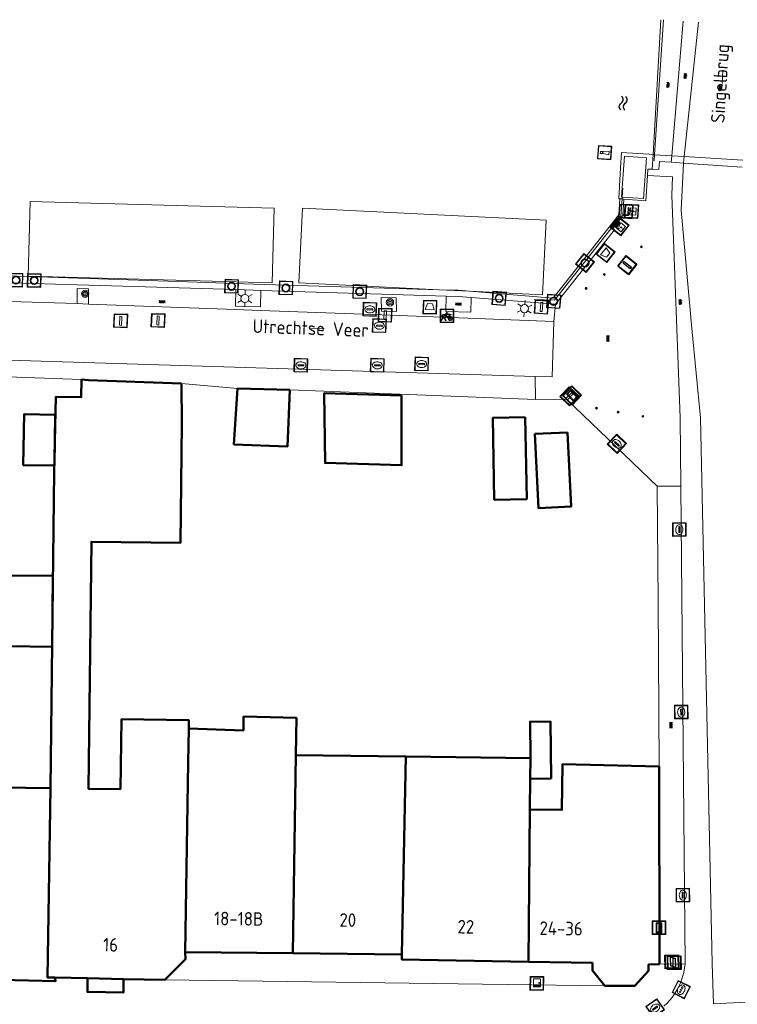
# Model space of a CAD drawing. Header units: metres. Extents: x 94284 to 94615, y 463170 to 463475.
# Tile 13 of 14: x 94495 to 94548, y 463398 to 463470. Entities that reach past the tile are written whole.
import ezdxf
from ezdxf.enums import TextEntityAlignment as Align

# ---------------------------------------------------------------- set-up
doc = ezdxf.new("R2010")
doc.units = ezdxf.units.M
doc.layers.get('0').update_dxf_attribs({"linetype": 'CONTINUOUS'})
for name, color, linetype, lineweight, transparency in [('B-WE-BV-LEUNING-G', 251, 'CONTINUOUS', 13, 0.5), ('B-WE-GR-BOOM-S', 251, 'CONTINUOUS', 13, 0.5), ('B-WE-GR-PLANTENBAK-S', 251, 'CONTINUOUS', 13, 0.5), ('B-WE-IE-MEUBILAIR_WATERWEGMEUBILAIR_MEERPAAL-S', 251, 'CONTINUOUS', 13, 0.5), ('B-WE-IE-MEUBILAIR_WATERWEGMEUBILAIR_MEERRING-S', 251, 'CONTINUOUS', 13, 0.5), ('B-WE-IE-MEUBILAIR_WEGMEUBILAIR_FIETSREK-G', 251, 'CONTINUOUS', 13, 0.5), ('B-WE-IE-MEUBILAIR_WEGMEUBILAIR_PAAL-G', 251, 'CONTINUOUS', 13, 0.5), ('B-WE-IE-MEUBILAIR_WEGMEUBILAIR_SLAGBOOM-S', 251, 'CONTINUOUS', 13, 0.5), ('B-WE-IE-MEUBILAIR_WEGMEUBILAIR_ZAND_ZOUTBAK-S', 251, 'CONTINUOUS', 13, 0.5), ('B-WE-IE-TERREINAFSCHEIDING-G', 251, 'CONTINUOUS', 13, 0.5), ('B-WE-IE-TERREINAFSCHEIDING_KUNSTMATIG_HEKWERK-G', 251, 'CONTINUOUS', 13, 0.5), ('B-WE-IE-TERREINAFSCHEIDING_KUNSTMATIG_MUUR-G', 251, 'CONTINUOUS', 13, 0.5), ('B-WE-KL-DATA_CAI_KAST-S', 251, 'CONTINUOUS', 13, 0.5), ('B-WE-KL-ET_LS_SR_BORD-S', 251, 'CONTINUOUS', 13, 0.6), ('B-WE-KL-ET_LS_VERDEELKAST-S', 251, 'CONTINUOUS', 13, 0.6), ('B-WE-KL-WATER_BRANDLEIDING_PUT-S', 251, 'CONTINUOUS', 13, 0.6), ('B-WE-KL-WATER_PUT-S', 251, 'CONTINUOUS', 13, 0.6), ('B-WE-KW-KUNSTWERK-GV', 251, 'CONTINUOUS', 13, 0.6), ('B-WE-OG-TOPOGRAFIE_BEBOUWING-GV', 132, 'CONTINUOUS', 50, 0.6), ('B-WE-OG-TOPOGRAFIE_BEBOUWING_LUIFEL-GV', 132, 'CONTINUOUS', 50, 0.6), ('B-WE-OG-TOPOGRAFIE_HUISNUMMER-T25', 251, 'CONTINUOUS', 13, 0.6), ('B-WE-OG-TOPOGRAFIE_KUNSTWERKNAAM-T18', 251, 'CONTINUOUS', 13, 0.6), ('B-WE-OG-TOPOGRAFIE_STRAATNAAM-T18', 251, 'CONTINUOUS', 13, 0.6), ('B-WE-OG-TOPOGRAFIE_WATER-GV', 251, 'CONTINUOUS', 13, 0.6), ('B-WE-OG-WATER_WOONBOOTLOCATIE-G', 251, 'CONTINUOUS', 13, 0.6), ('B-WE-RI-GWA_KOLK_STRAATKOLK-S', 251, 'CONTINUOUS', 13, 0.6), ('B-WE-RI-GWA_RIOOLPUT_INSPECTIEPUT-S', 251, 'CONTINUOUS', 13, 0.6), ('B-WE-VH-VERHARDING-GV', 251, 'CONTINUOUS', 13, 0.6), ('B-WE-VW-OV_DRAAGCONSTRUCTIE-S', 251, 'CONTINUOUS', 13, 0.6), ('B-WE-VW-PAAL-S', 251, 'CONTINUOUS', 13, 0.6), ('B-WE-VW-PAAL_BETON-S', 251, 'CONTINUOUS', 13, 0.6)]:
    doc.layers.add(name, color=color, linetype=linetype, lineweight=lineweight, transparency=transparency)
doc.layers.add('B-WE-KL-ET_LS_OV_LICHTMAST-S', color=190, linetype='CONTINUOUS', lineweight=13)
for name, color, linetype in [('Q_VERKEERSREGELINSTALLATIEPAAL', 7, 'CONTINUOUS'), ('S_GBKN_SYMBOOL_GV_GROOT_0', 7, 'CONTINUOUS'), ('S_GBKN_SYMBOOL_GV_GROOT_1', 7, 'CONTINUOUS'), ('S_GBKN_SYMBOOL_OV_GROOT_0', 7, 'CONTINUOUS'), ('S_GBKN_SYMBOOL_WATER_0', 7, 'CONTINUOUS')]:
    doc.layers.add(name, color=color, linetype=linetype)
doc.styles.get("Standard").update_dxf_attribs({"font": 'isocp.shx'})

# ---------------------------------------------------------------- blocks, each defined once
blk = doc.blocks.new('Q_BLOEMBAK')
for points in [[(-0.5, 0.5), (0.5, 0.5), (0.5, -0.5), (-0.5, -0.5)], [(-0.336, 0.197), (0.331, 0.197), (0.19, -0.251), (-0.196, -0.251)]]:
    blk.add_lwpolyline(points, close=True)
blk.add_lwpolyline([(-0.442, 0.464), (0.438, 0.464, -0.414214), (0.459, 0.442), (0.459, -0.437, -0.414214), (0.438, -0.459), (-0.442, -0.459, -0.414214), (-0.463, -0.437), (-0.463, 0.442), (-0.463, 0.444), (-0.463, 0.446), (-0.463, 0.448), (-0.462, 0.45), (-0.461, 0.451), (-0.46, 0.453), (-0.459, 0.455), (-0.458, 0.456), (-0.457, 0.457), (-0.456, 0.459), (-0.454, 0.46), (-0.453, 0.461), (-0.451, 0.462), (-0.449, 0.462), (-0.447, 0.463), (-0.446, 0.463), (-0.444, 0.464), (-0.442, 0.464)], format="xyb")
blk = doc.blocks.new('Q_ZAND_ZOUTBAK')
for points in [[(-0.5, 0.5), (0.5, 0.5), (0.5, -0.5), (-0.5, -0.5)], [(-0.336, 0.197), (0.331, 0.197), (0.19, -0.251), (-0.196, -0.251)]]:
    blk.add_lwpolyline(points, close=True)
blk.add_lwpolyline([(-0.442, 0.464), (0.438, 0.464, -0.414214), (0.459, 0.442), (0.459, -0.437, -0.414214), (0.438, -0.459), (-0.442, -0.459, -0.414214), (-0.463, -0.437), (-0.463, 0.442), (-0.463, 0.444), (-0.463, 0.446), (-0.463, 0.448), (-0.462, 0.45), (-0.461, 0.451), (-0.46, 0.453), (-0.459, 0.455), (-0.458, 0.456), (-0.457, 0.457), (-0.456, 0.459), (-0.454, 0.46), (-0.453, 0.461), (-0.451, 0.462), (-0.449, 0.462), (-0.447, 0.463), (-0.446, 0.463), (-0.444, 0.464), (-0.442, 0.464)], format="xyb")
blk = doc.blocks.new('Q_ELEKTRAKAST')
for points in [[(-0.5, 0.5), (0.5, 0.5), (0.5, -0.5), (-0.5, -0.5)], [(-0.262, 0.264), (0.25, 0.264), (0.25, 0.187), (-0.262, 0.187)], [(-0.262, 0.107), (0.25, 0.107), (0.25, -0.332), (-0.262, -0.332)]]:
    blk.add_lwpolyline(points, close=True)
blk.add_lwpolyline([(-0.442, 0.464), (0.438, 0.464, -0.414214), (0.459, 0.442), (0.459, -0.437, -0.414214), (0.438, -0.459), (-0.442, -0.459, -0.414214), (-0.463, -0.437), (-0.463, 0.442), (-0.463, 0.444), (-0.463, 0.446), (-0.463, 0.448), (-0.462, 0.45), (-0.461, 0.451), (-0.46, 0.453), (-0.459, 0.455), (-0.458, 0.456), (-0.457, 0.457), (-0.456, 0.459), (-0.454, 0.46), (-0.453, 0.461), (-0.451, 0.462), (-0.449, 0.462), (-0.447, 0.463), (-0.446, 0.463), (-0.444, 0.464), (-0.442, 0.464)], format="xyb")
blk.add_lwpolyline([(-0.177, 0.001, -1), (-0.177, -0.069, -1)], format="xyb", close=True)
blk.add_lwpolyline([(0.044, 0.088), (-0.056, -0.112), (0.044, -0.112), (-0.056, -0.312)])
blk = doc.blocks.new('Q_STRAATNAAMBORD')
for points in [[(-0.5, 0.5), (0.5, 0.5), (0.5, -0.5), (-0.5, -0.5)], [(-0.369, 0.22), (0.358, 0.22), (0.358, -0.214), (-0.369, -0.214)]]:
    blk.add_lwpolyline(points, close=True)
for points in [[(-0.442, 0.464), (0.438, 0.464, -0.414214), (0.459, 0.442), (0.459, -0.437, -0.414214), (0.438, -0.459), (-0.442, -0.459, -0.414214), (-0.463, -0.437), (-0.463, 0.442), (-0.463, 0.444), (-0.463, 0.446), (-0.463, 0.448), (-0.462, 0.45), (-0.461, 0.451), (-0.46, 0.453), (-0.459, 0.455), (-0.458, 0.456), (-0.457, 0.457), (-0.456, 0.459), (-0.454, 0.46), (-0.453, 0.461), (-0.451, 0.462), (-0.449, 0.462), (-0.447, 0.463), (-0.446, 0.463), (-0.444, 0.464), (-0.442, 0.464)], [(-0.287, 0.16), (0.281, 0.16, -0.414214), (0.303, 0.139), (0.303, -0.134, -0.414214), (0.281, -0.156), (-0.287, -0.156, -0.414214), (-0.308, -0.134), (-0.308, 0.139), (-0.308, 0.14), (-0.308, 0.142), (-0.307, 0.144), (-0.307, 0.146), (-0.306, 0.148), (-0.305, 0.149), (-0.304, 0.151), (-0.303, 0.152), (-0.302, 0.154), (-0.3, 0.155), (-0.299, 0.156), (-0.297, 0.157), (-0.296, 0.158), (-0.294, 0.159), (-0.292, 0.159), (-0.29, 0.16), (-0.288, 0.16), (-0.287, 0.16)]]:
    blk.add_lwpolyline(points, format="xyb")
blk = doc.blocks.new('Q_CAI-KAST')
for points in [[(-0.5, 0.5), (0.5, 0.5), (0.5, -0.5), (-0.5, -0.5)], [(-0.262, 0.264), (0.25, 0.264), (0.25, 0.187), (-0.262, 0.187)], [(-0.262, 0.107), (0.25, 0.107), (0.25, -0.332), (-0.262, -0.332)]]:
    blk.add_lwpolyline(points, close=True)
blk.add_lwpolyline([(-0.442, 0.464), (0.438, 0.464, -0.414214), (0.459, 0.442), (0.459, -0.437, -0.414214), (0.438, -0.459), (-0.442, -0.459, -0.414214), (-0.463, -0.437), (-0.463, 0.442), (-0.463, 0.444), (-0.463, 0.446), (-0.463, 0.448), (-0.462, 0.45), (-0.461, 0.451), (-0.46, 0.453), (-0.459, 0.455), (-0.458, 0.456), (-0.457, 0.457), (-0.456, 0.459), (-0.454, 0.46), (-0.453, 0.461), (-0.451, 0.462), (-0.449, 0.462), (-0.447, 0.463), (-0.446, 0.463), (-0.444, 0.464), (-0.442, 0.464)], format="xyb")
blk.add_circle((-0.177, -0.034), 0.0354)
blk = doc.blocks.new('Q_LICHTMAST')
for points in [[(-0.26, 0.15), (-0.52, 0.3)], [(0, 0.3), (0, 0.6)], [(0.26, 0.15), (0.52, 0.3)], [(-0.26, -0.15), (-0.52, -0.3)], [(0, -0.3), (0, -0.6)], [(0.26, -0.15), (0.52, -0.3)]]:
    blk.add_lwpolyline(points)
blk.add_circle((0, 0), 0.3)
blk = doc.blocks.new('Q_VERKEERSREGELINSTALLATIEPAAL')
for points in [[(-0.5, 0.5), (0.5, 0.5), (0.5, -0.5), (-0.5, -0.5)], [(-0.08, 0.333), (0.071, 0.333), (0.071, -0.329), (-0.08, -0.329)]]:
    blk.add_lwpolyline(points, close=True)
blk.add_lwpolyline([(-0.442, 0.464), (0.438, 0.464, -0.414214), (0.459, 0.442), (0.459, -0.437, -0.414214), (0.438, -0.459), (-0.442, -0.459, -0.414214), (-0.463, -0.437), (-0.463, 0.442), (-0.463, 0.444), (-0.463, 0.446), (-0.463, 0.448), (-0.462, 0.45), (-0.461, 0.451), (-0.46, 0.453), (-0.459, 0.455), (-0.458, 0.456), (-0.457, 0.457), (-0.456, 0.459), (-0.454, 0.46), (-0.453, 0.461), (-0.451, 0.462), (-0.449, 0.462), (-0.447, 0.463), (-0.446, 0.463), (-0.444, 0.464), (-0.442, 0.464)], format="xyb")
blk = doc.blocks.new('Q_VERKEERSBORDPAAL')
for points in [[(-0.5, 0.5), (0.5, 0.5), (0.5, -0.5), (-0.5, -0.5)], [(-0.08, 0.333), (0.071, 0.333), (0.071, -0.329), (-0.08, -0.329)]]:
    blk.add_lwpolyline(points, close=True)
blk.add_lwpolyline([(-0.442, 0.464), (0.438, 0.464, -0.414214), (0.459, 0.442), (0.459, -0.437, -0.414214), (0.438, -0.459), (-0.442, -0.459, -0.414214), (-0.463, -0.437), (-0.463, 0.442), (-0.463, 0.444), (-0.463, 0.446), (-0.463, 0.448), (-0.462, 0.45), (-0.461, 0.451), (-0.46, 0.453), (-0.459, 0.455), (-0.458, 0.456), (-0.457, 0.457), (-0.456, 0.459), (-0.454, 0.46), (-0.453, 0.461), (-0.451, 0.462), (-0.449, 0.462), (-0.447, 0.463), (-0.446, 0.463), (-0.444, 0.464), (-0.442, 0.464)], format="xyb")
blk = doc.blocks.new('Q_PAAL_STEEN')
for points in [[(-0.5, 0.5), (0.5, 0.5), (0.5, -0.5), (-0.5, -0.5)], [(-0.08, 0.333), (0.071, 0.333), (0.071, -0.329), (-0.08, -0.329)]]:
    blk.add_lwpolyline(points, close=True)
blk.add_lwpolyline([(-0.442, 0.464), (0.438, 0.464, -0.414214), (0.459, 0.442), (0.459, -0.437, -0.414214), (0.438, -0.459), (-0.442, -0.459, -0.414214), (-0.463, -0.437), (-0.463, 0.442), (-0.463, 0.444), (-0.463, 0.446), (-0.463, 0.448), (-0.462, 0.45), (-0.461, 0.451), (-0.46, 0.453), (-0.459, 0.455), (-0.458, 0.456), (-0.457, 0.457), (-0.456, 0.459), (-0.454, 0.46), (-0.453, 0.461), (-0.451, 0.462), (-0.449, 0.462), (-0.447, 0.463), (-0.446, 0.463), (-0.444, 0.464), (-0.442, 0.464)], format="xyb")
blk = doc.blocks.new('Q_AFSLUITPAAL')
for points in [[(-0.5, 0.5), (0.5, 0.5), (0.5, -0.5), (-0.5, -0.5)], [(-0.08, 0.333), (0.071, 0.333), (0.071, -0.329), (-0.08, -0.329)]]:
    blk.add_lwpolyline(points, close=True)
blk.add_lwpolyline([(-0.442, 0.464), (0.438, 0.464, -0.414214), (0.459, 0.442), (0.459, -0.437, -0.414214), (0.438, -0.459), (-0.442, -0.459, -0.414214), (-0.463, -0.437), (-0.463, 0.442), (-0.463, 0.444), (-0.463, 0.446), (-0.463, 0.448), (-0.462, 0.45), (-0.461, 0.451), (-0.46, 0.453), (-0.459, 0.455), (-0.458, 0.456), (-0.457, 0.457), (-0.456, 0.459), (-0.454, 0.46), (-0.453, 0.461), (-0.451, 0.462), (-0.449, 0.462), (-0.447, 0.463), (-0.446, 0.463), (-0.444, 0.464), (-0.442, 0.464)], format="xyb")
blk = doc.blocks.new('Q_PAALTJE')
at = {"xscale": 0.1, "yscale": 0.1, "zscale": 0.01}
blk.add_blockref('Q_PAAL_STEEN', (0, 0), dxfattribs=at)
blk = doc.blocks.new('Q_BRANDKRAAN')
blk.add_lwpolyline([(-0.5, 0.5), (0.5, 0.5), (0.5, -0.5), (-0.5, -0.5)], close=True)
for points in [[(-0.442, 0.464), (0.438, 0.464, -0.414214), (0.459, 0.442), (0.459, -0.437, -0.414214), (0.438, -0.459), (-0.442, -0.459, -0.414214), (-0.463, -0.437), (-0.463, 0.442), (-0.463, 0.444), (-0.463, 0.446), (-0.463, 0.448), (-0.462, 0.45), (-0.461, 0.451), (-0.46, 0.453), (-0.459, 0.455), (-0.458, 0.456), (-0.457, 0.457), (-0.456, 0.459), (-0.454, 0.46), (-0.453, 0.461), (-0.451, 0.462), (-0.449, 0.462), (-0.447, 0.463), (-0.446, 0.463), (-0.444, 0.464), (-0.442, 0.464)], [(-0.345, 0.105, 0.380426), (-0.276, -0.18)], [(-0.008, 0.266, 0.240218), (-0.345, 0.105)], [(-0.194, 0.045, 0.853344), (-0.194, -0.032)], [(0.331, 0.111, 0.240191), (-0.008, 0.266)], [(0.185, -0.032, 0.849746), (0.185, 0.045)], [(0.267, -0.176, 0.380426), (0.331, 0.111)], [(-0.276, -0.18, 0.148452), (0.012, -0.257)], [(0.012, -0.257, 0.131742), (0.267, -0.176)]]:
    blk.add_lwpolyline(points, format="xyb")
for points in [[(-0.194, 0.045), (0.185, 0.045)], [(0.185, -0.032), (-0.194, -0.032)]]:
    blk.add_lwpolyline(points)
blk = doc.blocks.new('Q_KOLK')
blk.add_lwpolyline([(-0.5, 0.5), (0.5, 0.5), (0.5, -0.5), (-0.5, -0.5)], close=True)
for points in [[(-0.442, 0.464), (0.438, 0.464, -0.414214), (0.459, 0.442), (0.459, -0.437, -0.414214), (0.438, -0.459), (-0.442, -0.459, -0.414214), (-0.463, -0.437), (-0.463, 0.442, -0.414214), (-0.442, 0.464)], [(-0.345, 0.105, 0.380426), (-0.276, -0.18)], [(-0.008, 0.266, 0.240218), (-0.345, 0.105)], [(-0.194, 0.045, 0.853344), (-0.194, -0.032)], [(0.331, 0.111, 0.240191), (-0.008, 0.266)], [(0.185, -0.032, 0.849746), (0.185, 0.045)], [(0.267, -0.176, 0.380426), (0.331, 0.111)], [(-0.276, -0.18, 0.148452), (0.012, -0.257)], [(0.012, -0.257, 0.131742), (0.267, -0.176)]]:
    blk.add_lwpolyline(points, format="xyb")
for points in [[(-0.194, 0.045), (0.185, 0.045)], [(0.185, -0.032), (-0.194, -0.032)]]:
    blk.add_lwpolyline(points)
blk = doc.blocks.new('Q_WATERLEIDINGPUT')
blk.add_lwpolyline([(-0.5, 0.5), (0.5, 0.5), (0.5, -0.5), (-0.5, -0.5)], close=True)
for points in [[(-0.442, 0.464), (0.438, 0.464, -0.414214), (0.459, 0.442), (0.459, -0.437, -0.414214), (0.438, -0.459), (-0.442, -0.459, -0.414214), (-0.463, -0.437), (-0.463, 0.442), (-0.463, 0.444), (-0.463, 0.446), (-0.463, 0.448), (-0.462, 0.45), (-0.461, 0.451), (-0.46, 0.453), (-0.459, 0.455), (-0.458, 0.456), (-0.457, 0.457), (-0.456, 0.459), (-0.454, 0.46), (-0.453, 0.461), (-0.451, 0.462), (-0.449, 0.462), (-0.447, 0.463), (-0.446, 0.463), (-0.444, 0.464), (-0.442, 0.464)], [(-0.345, 0.105, 0.380426), (-0.276, -0.18)], [(-0.008, 0.266, 0.240218), (-0.345, 0.105)], [(-0.194, 0.045, 0.853344), (-0.194, -0.032)], [(0.331, 0.111, 0.240191), (-0.008, 0.266)], [(0.185, -0.032, 0.849746), (0.185, 0.045)], [(0.267, -0.176, 0.380426), (0.331, 0.111)], [(-0.276, -0.18, 0.148452), (0.012, -0.257)], [(0.012, -0.257, 0.131742), (0.267, -0.176)]]:
    blk.add_lwpolyline(points, format="xyb")
for points in [[(-0.194, 0.045), (0.185, 0.045)], [(0.185, -0.032), (-0.194, -0.032)]]:
    blk.add_lwpolyline(points)
blk = doc.blocks.new('Q_INSPECTIE_OF_RIOOLPUT')
blk.add_lwpolyline([(-0.5, 0.5), (0.5, 0.5), (0.5, -0.5), (-0.5, -0.5)], close=True)
for points in [[(-0.442, 0.464), (0.438, 0.464, -0.414214), (0.459, 0.442), (0.459, -0.437, -0.414214), (0.438, -0.459), (-0.442, -0.459, -0.414214), (-0.463, -0.437), (-0.463, 0.442), (-0.463, 0.444), (-0.463, 0.446), (-0.463, 0.448), (-0.462, 0.45), (-0.461, 0.451), (-0.46, 0.453), (-0.459, 0.455), (-0.458, 0.456), (-0.457, 0.457), (-0.456, 0.459), (-0.454, 0.46), (-0.453, 0.461), (-0.451, 0.462), (-0.449, 0.462), (-0.447, 0.463), (-0.446, 0.463), (-0.444, 0.464), (-0.442, 0.464)], [(-0.345, 0.105, 0.380426), (-0.276, -0.18)], [(-0.008, 0.266, 0.240218), (-0.345, 0.105)], [(-0.194, 0.045, 0.853344), (-0.194, -0.032)], [(0.331, 0.111, 0.240191), (-0.008, 0.266)], [(0.185, -0.032, 0.849746), (0.185, 0.045)], [(0.267, -0.176, 0.380426), (0.331, 0.111)], [(-0.276, -0.18, 0.148452), (0.012, -0.257)], [(0.012, -0.257, 0.131742), (0.267, -0.176)]]:
    blk.add_lwpolyline(points, format="xyb")
for points in [[(-0.194, 0.045), (0.185, 0.045)], [(0.185, -0.032), (-0.194, -0.032)]]:
    blk.add_lwpolyline(points)
blk = doc.blocks.new('Q_FIETSENREK')
for points in [[(-0.5, 0.5), (0.5, 0.5), (0.5, -0.5), (-0.5, -0.5)], [(-0.063, 0.145), (0.184, 0.054), (0.037, -0.093)]]:
    blk.add_lwpolyline(points, close=True)
for points in [[(-0.442, 0.464), (0.438, 0.464, -0.414214), (0.459, 0.442), (0.459, -0.437, -0.414214), (0.438, -0.459), (-0.442, -0.459, -0.414214), (-0.463, -0.437), (-0.463, 0.442), (-0.463, 0.444), (-0.463, 0.446), (-0.463, 0.448), (-0.462, 0.45), (-0.461, 0.451), (-0.46, 0.453), (-0.459, 0.455), (-0.458, 0.456), (-0.457, 0.457), (-0.456, 0.459), (-0.454, 0.46), (-0.453, 0.461), (-0.451, 0.462), (-0.449, 0.462), (-0.447, 0.463), (-0.446, 0.463), (-0.444, 0.464), (-0.442, 0.464)], [(-0.181, 0.106, 0.847256), (-0.324, -0.144)], [(-0.193, 0.075, 0.842492), (-0.305, -0.118)], [(-0.171, 0.065, 0.053288), (-0.193, 0.075)], [(-0.185, -0.134, 0.502492), (-0.147, 0.044)], [(-0.149, 0.089, 0.06236), (-0.181, 0.106)], [(-0.165, -0.161, 0.494489), (-0.125, 0.068)], [(-0.324, -0.144, 0.089606), (-0.421, -0.348)], [(-0.296, -0.162, 0.110942), (-0.375, -0.348)], [(-0.294, -0.105, 0.006942), (-0.305, -0.118)], [(-0.296, -0.162, 0.02458), (-0.283, -0.168)], [(-0.212, -0.105, 0.381614), (-0.294, -0.105)], [(-0.283, -0.168, 0.148109), (-0.198, -0.173)], [(-0.223, -0.136, 0.533998), (-0.276, -0.136)], [(-0.276, -0.136, 0.009682), (-0.271, -0.138)], [(-0.271, -0.138, 0.120201), (-0.218, -0.144)], [(-0.218, -0.144, 0.003554), (-0.223, -0.136)], [(-0.185, -0.134, 0.017985), (-0.212, -0.105)], [(-0.122, -0.348, 0.075837), (-0.198, -0.173)], [(-0.075, -0.348, 0.094234), (-0.165, -0.161)], [(0.095, -0.16, 0.385208), (0.186, -0.333)], [(0.209, -0.054, 0.224648), (0.108, -0.128)], [(0.126, -0.171, 0.376993), (0.197, -0.303)], [(0.212, -0.086, 0.20829), (0.139, -0.139)], [(0.186, -0.333, 1), (0.287, -0.06)], [(0.197, -0.303, 1), (0.276, -0.09)], [(0.287, -0.06, 0.086253), (0.238, -0.051)], [(0.276, -0.09, 0.079305), (0.241, -0.083)]]:
    blk.add_lwpolyline(points, format="xyb")
for points in [[(-0.171, 0.065), (-0.263, -0.038), (-0.239, -0.059), (-0.147, 0.044)], [(0.081, 0.221), (-0.003, 0.252), (-0.149, 0.089)], [(-0.125, 0.068), (-0.086, 0.111), (0.018, -0.131), (0.095, -0.16)], [(0.238, -0.051), (0.229, 0.053), (0.261, 0.093), (0.302, 0.078), (0.314, 0.11), (0.192, 0.155), (0.18, 0.123), (0.231, 0.104), (0.207, 0.076), (-0.04, 0.167), (0, 0.216), (0.07, 0.191), (0.081, 0.221)], [(0.209, -0.054), (0.199, 0.029), (0.057, -0.108)], [(-0.421, -0.348), (-0.375, -0.348)], [(-0.122, -0.348), (-0.075, -0.348)], [(0.057, -0.108), (0.108, -0.128)], [(0.126, -0.171), (0.253, -0.218), (0.241, -0.083)], [(0.139, -0.139), (0.222, -0.17), (0.212, -0.086)]]:
    blk.add_lwpolyline(points)
blk = doc.blocks.new('Q_MEERRING')
blk.add_lwpolyline([(-0.5, 0.5), (0.5, 0.5), (0.5, -0.5), (-0.5, -0.5)], close=True)
blk.add_lwpolyline([(-0.442, 0.464), (0.438, 0.464, -0.414214), (0.459, 0.442), (0.459, -0.437, -0.414214), (0.438, -0.459), (-0.442, -0.459, -0.414214), (-0.463, -0.437), (-0.463, 0.442), (-0.463, 0.444), (-0.463, 0.446), (-0.463, 0.448), (-0.462, 0.45), (-0.461, 0.451), (-0.46, 0.453), (-0.459, 0.455), (-0.458, 0.456), (-0.457, 0.457), (-0.456, 0.459), (-0.454, 0.46), (-0.453, 0.461), (-0.451, 0.462), (-0.449, 0.462), (-0.447, 0.463), (-0.446, 0.463), (-0.444, 0.464), (-0.442, 0.464)], format="xyb")
for radius in [0.3, 0.3, 0.25, 0.25]:
    blk.add_circle((0, 0), radius)
blk = doc.blocks.new('Q_SLAGBOOM')
blk.add_lwpolyline([(-0.5, 0.5), (0.5, 0.5), (0.5, -0.5), (-0.5, -0.5)], close=True)
blk.add_lwpolyline([(-0.442, 0.464), (0.438, 0.464, -0.414214), (0.459, 0.442), (0.459, -0.437, -0.414214), (0.438, -0.459), (-0.442, -0.459, -0.414214), (-0.463, -0.437), (-0.463, 0.442), (-0.463, 0.444), (-0.463, 0.446), (-0.463, 0.448), (-0.462, 0.45), (-0.461, 0.451), (-0.46, 0.453), (-0.459, 0.455), (-0.458, 0.456), (-0.457, 0.457), (-0.456, 0.459), (-0.454, 0.46), (-0.453, 0.461), (-0.451, 0.462), (-0.449, 0.462), (-0.447, 0.463), (-0.446, 0.463), (-0.444, 0.464), (-0.442, 0.464)], format="xyb")
for points in [[(-0.29, 0.043), (-0.375, 0.043), (-0.375, 0.105)], [(-0.375, 0.105), (-0.29, 0.105)], [(-0.29, 0.105), (-0.29, 0.204)], [(-0.29, 0.204), (-0.226, 0.204), (-0.226, 0.105)], [(-0.226, 0.043), (-0.226, -0.197), (-0.29, -0.197), (-0.29, 0.043)], [(-0.226, 0.105), (0.37, 0.105), (0.37, 0.043), (-0.226, 0.043)]]:
    blk.add_lwpolyline(points)
blk = doc.blocks.new('Q_BOOM')
for radius in [0.27, 0.18, 0.09]:
    blk.add_circle((0, 0), radius)
blk = doc.blocks.new('Q_MEERPAAL')
for points in [[(-0.5, 0.5), (0.5, 0.5), (0.5, -0.5), (-0.5, -0.5)], [(-0.076, 0.32), (0.068, 0.32), (0.068, 0.17), (-0.076, 0.17)]]:
    blk.add_lwpolyline(points, close=True)
blk.add_lwpolyline([(-0.442, 0.464), (0.438, 0.464, -0.414214), (0.459, 0.442), (0.459, -0.437, -0.414214), (0.438, -0.459), (-0.442, -0.459, -0.414214), (-0.463, -0.437), (-0.463, 0.442), (-0.463, 0.444), (-0.463, 0.446), (-0.463, 0.448), (-0.462, 0.45), (-0.461, 0.451), (-0.46, 0.453), (-0.459, 0.455), (-0.458, 0.456), (-0.457, 0.457), (-0.456, 0.459), (-0.454, 0.46), (-0.453, 0.461), (-0.451, 0.462), (-0.449, 0.462), (-0.447, 0.463), (-0.446, 0.463), (-0.444, 0.464), (-0.442, 0.464)], format="xyb")
for points in [[(-0.076, 0.124), (-0.136, -0.311)], [(-0.076, 0.124), (0.068, 0.124)], [(0.068, 0.124), (0.122, -0.311)], [(-0.136, -0.311), (0.122, -0.311)]]:
    blk.add_lwpolyline(points)
blk = doc.blocks.new('S_GBKN_SYMBOOL_OV_GROOT')
for points in [[(-0.21875, 0.0625), (0.21875, 0.0625)], [(-0.21875, 0), (0.21875, 0)], [(-0.1875, 0.0625), (-0.1875, 0)], [(-0.125, 0.09375), (-0.125, 0.0625)], [(-0.125, 0), (-0.125, -0.0625)], [(-0.0625, 0.0625), (-0.0625, 0)], [(0, 0.09375), (0, 0.0625)], [(0, 0), (0, -0.0625)], [(0.0625, 0.0625), (0.0625, 0)], [(0.125, 0.09375), (0.125, 0.0625)], [(0.125, 0), (0.125, -0.0625)], [(0.1875, 0.0625), (0.1875, 0)], [(-0.21875, -0.0625), (0.21875, -0.0625)], [(-0.1875, -0.0625), (-0.1875, -0.09375)], [(-0.0625, -0.0625), (-0.0625, -0.09375)], [(0.0625, -0.0625), (0.0625, -0.09375)], [(0.1875, -0.0625), (0.1875, -0.09375)]]:
    blk.add_lwpolyline(points)
blk = doc.blocks.new('S_GBKN_SYMBOOL_WATER')
for points in [[(-0.5, 0.15), (-0.438, 0.212), (-0.312, 0.275), (-0.188, 0.275), (-0.062, 0.212), (0, 0.15), (0.062, 0.087), (0.188, 0.025), (0.312, 0.025), (0.438, 0.087), (0.5, 0.15)], [(-0.5, -0.15), (-0.438, -0.087), (-0.312, -0.025), (-0.188, -0.025), (-0.062, -0.087), (0, -0.15), (0.062, -0.212), (0.188, -0.275), (0.312, -0.275), (0.438, -0.212), (0.5, -0.15)]]:
    blk.add_lwpolyline(points)
blk = doc.blocks.new('S_GBKN_SYMBOOL_GV_GROOT')
for points in [[(-0.1875, 0.03125), (-0.09375, 0.09375)], [(-0.1875, -0.0625), (0.0625, 0.09375)], [(-0.1875, 0.09375), (0.125, -0.09375)], [(-0.1875, 0), (-0.03125, -0.09375)], [(-0.125, -0.09375), (0.1875, 0.09375)], [(-0.0625, 0.09375), (0.1875, -0.0625)], [(0.03125, -0.09375), (0.1875, 0)], [(0.09375, 0.09375), (0.1875, 0.03125)]]:
    blk.add_lwpolyline(points)

msp = doc.modelspace()

# ---------------------------------------------------------------- linework, layer by layer
at = {"layer": 'B-WE-BV-LEUNING-G'}
for p, q in [((94541.722, 463460.258), (94542.382, 463470.194)), ((94541.692, 463459.803), (94541.722, 463460.258))]:
    msp.add_line(p, q, dxfattribs=at)
at = {"layer": 'B-WE-IE-TERREINAFSCHEIDING-G'}
for points in [[(94510.861, 463450.313), (94512.124, 463450.276), (94512.71, 463450.258)], [(94526.37, 463449.83), (94527.279, 463449.802), (94528.218, 463449.727)]]:
    msp.add_lwpolyline(points, dxfattribs=at)
at = {"layer": 'B-WE-IE-TERREINAFSCHEIDING_KUNSTMATIG_HEKWERK-G'}
for p, q in [((94539.385, 463457.789), (94539.34, 463457.137)), ((94539.34, 463457.137), (94539.33, 463456.992)), ((94532.949, 463442.204), (94514.831, 463442.915))]:
    msp.add_line(p, q, dxfattribs=at)
msp.add_lwpolyline([(94539.33, 463456.992), (94539.244, 463455.733), (94534.362, 463449.525), (94532.841, 463449.595)], dxfattribs=at)
at = {"layer": 'B-WE-IE-TERREINAFSCHEIDING_KUNSTMATIG_MUUR-G'}
for p, q in [((94491.057, 463443.991), (94499.48, 463443.69)), ((94541.92, 463435.825), (94535.224, 463442.24)), ((94541.985, 463427.324), (94541.92, 463435.825)), ((94542.077, 463415.155), (94541.985, 463427.324))]:
    msp.add_line(p, q, dxfattribs=at)
at = {"layer": 'B-WE-KW-KUNSTWERK-GV'}
for p, q in [((94542.188, 463470.207), (94541.616, 463460.265)), ((94541.616, 463460.265), (94541.554, 463459.178)), ((94541.722, 463460.258), (94541.616, 463460.265)), ((94542.995, 463460.176), (94541.722, 463460.258)), ((94542.955, 463459.705), (94543.854, 463459.638)), ((94543.906, 463460.118), (94542.995, 463460.176)), ((94548.225, 463459.842), (94543.906, 463460.118)), ((94543.854, 463459.638), (94548.177, 463459.349)), ((94539.161, 463457.006), (94539.33, 463456.992)), ((94539.33, 463456.992), (94539.465, 463456.98))]:
    msp.add_line(p, q, dxfattribs=at)
for points in [[(94541.616, 463460.265), (94541.312, 463460.284), (94539.294, 463460.413), (94539.216, 463459.279), (94539.093, 463457.003), (94539.161, 463457.006)], [(94539.508, 463460.147), (94539.291, 463457.141), (94539.34, 463457.137)], [(94539.34, 463457.137), (94540.91, 463457.024), (94541.127, 463460.03), (94539.508, 463460.147)], [(94541.554, 463459.178), (94542.052, 463459.153), (94542.104, 463459.756), (94542.955, 463459.705)], [(94541.208, 463458.715), (94541.243, 463459.194), (94541.554, 463459.178)], [(94539.465, 463456.98), (94541.072, 463456.844), (94541.208, 463458.715)]]:
    msp.add_lwpolyline(points, dxfattribs=at)
at = {"layer": 'B-WE-OG-TOPOGRAFIE_BEBOUWING-GV'}
for p, q in [((94514.831, 463442.915), (94510.978, 463443.025)), ((94535.312, 463439.793), (94532.906, 463439.68)), ((94497.47, 463436.94), (94497.18, 463413.57)), ((94515.055, 463401.396), (94515.284, 463415.994)), ((94523.399, 463415.893), (94515.284, 463415.994)), ((94523.1, 463401.3), (94523.399, 463415.893)), ((94532.58, 463415.78), (94523.399, 463415.893)), ((94532.564, 463414.26), (94532.58, 463415.78)), ((94542.08, 463400.585), (94542.077, 463415.155)), ((94532.54, 463411.99), (94532.564, 463414.26)), ((94532.441, 463400.77), (94532.54, 463411.99)), ((94507.126, 463401.491), (94515.055, 463401.396)), ((94515.055, 463401.396), (94523.1, 463401.3)), ((94497.52, 463399.6), (94499.931, 463399.551)), ((94499.931, 463399.551), (94502.58, 463399.5)), ((94502.58, 463399.5), (94505.63, 463399.44))]:
    msp.add_line(p, q, dxfattribs=at)
for points in [[(94499.48, 463443.69), (94499.453, 463442.381), (94497.572, 463442.402), (94497.47, 463436.94)], [(94506.845, 463443.393), (94500, 463443.636), (94499.48, 463443.69)], [(94507.384, 463417.964), (94507.393, 463418.57), (94502.416, 463418.644), (94502.34, 463413.5), (94500, 463413.52), (94500.21, 463431.73), (94506.78, 463431.65), (94506.865, 463440.43), (94506.845, 463443.393)], [(94510.978, 463443.025), (94510.716, 463438.898), (94514.67, 463438.758), (94514.831, 463442.915)], [(94532.906, 463439.68), (94533.168, 463434.207), (94535.569, 463434.32), (94535.312, 463439.793)], [(94515.284, 463415.994), (94515.327, 463418.744), (94511.431, 463418.844), (94511.415, 463417.818), (94507.384, 463417.964)], [(94532.564, 463414.26), (94534.1, 463414.28), (94534.06, 463418.47), (94532.55, 463418.46), (94532.58, 463415.78)], [(94507.126, 463401.491), (94507.345, 463415.452), (94507.384, 463417.964)], [(94497.18, 463413.57), (94489.83, 463413.66), (94489.85, 463415.47), (94486.69, 463415.51), (94486.67, 463414.01)], [(94542.077, 463415.155), (94534.93, 463415.33), (94534.9, 463411.96), (94532.54, 463411.99)], [(94497.18, 463413.57), (94496.98, 463399.611), (94497.52, 463399.6)], [(94505.63, 463399.44), (94507.045, 463400.864), (94507.14, 463400.959), (94507.126, 463401.491)], [(94523.1, 463401.3), (94523.1, 463400.93), (94532.441, 463400.77)], [(94532.441, 463400.77), (94537.15, 463400.69), (94537.142, 463400.126), (94538.063, 463399.01)], [(94538.063, 463399.01), (94540.261, 463398.986), (94541.273, 463400.102), (94541.288, 463400.57), (94542.08, 463400.585)], [(94493.569, 463399.439), (94497.57, 463399.34), (94497.52, 463399.6)]]:
    msp.add_lwpolyline(points, dxfattribs=at)
at = {"layer": 'B-WE-OG-TOPOGRAFIE_BEBOUWING_LUIFEL-GV'}
for points in [[(94523.061, 463442.507), (94517.366, 463442.676), (94517.43, 463437.535), (94523.078, 463437.367), (94523.061, 463442.507)], [(94497.477, 463437.337), (94497.547, 463441.083), (94495.247, 463441.126), (94495.178, 463437.38), (94497.477, 463437.337)], [(94532.198, 463440.903), (94529.798, 463440.861), (94529.904, 463434.83), (94532.303, 463434.872), (94532.198, 463440.903)], [(94497.374, 463429.21), (94494.087, 463429.251), (94494.021, 463424.031), (94497.309, 463423.99), (94497.374, 463429.21)], [(94499.931, 463399.551), (94499.912, 463398.551), (94502.561, 463398.501), (94502.58, 463399.5)]]:
    msp.add_lwpolyline(points, dxfattribs=at)
at = {"layer": 'B-WE-OG-TOPOGRAFIE_KUNSTWERKNAAM-T18'}
msp.add_line((94546.704, 463465.496), (94546.766, 463466.494), dxfattribs=at)
at = {"layer": 'B-WE-OG-TOPOGRAFIE_STRAATNAAM-T18'}
msp.add_line((94516.373, 463447.475), (94517.372, 463447.438), dxfattribs=at)
at = {"layer": 'B-WE-OG-TOPOGRAFIE_WATER-GV'}
for points in [[(94539.161, 463457.006), (94539.104, 463455.83), (94534.255, 463449.671), (94528.087, 463450.194)], [(94507.292, 463450.876), (94500, 463451.131), (94474.457, 463451.963)], [(94525.845, 463450.305), (94512.169, 463450.705), (94507.292, 463450.876)], [(94528.087, 463450.194), (94527.269, 463450.263), (94525.845, 463450.305)]]:
    msp.add_lwpolyline(points, dxfattribs=at)
at = {"layer": 'B-WE-OG-WATER_WOONBOOTLOCATIE-G'}
for p, q in [((94495.691, 463456.811), (94509.147, 463456.439)), ((94528.087, 463450.194), (94525.845, 463450.305))]:
    msp.add_line(p, q, dxfattribs=at)
for points in [[(94507.329, 463450.987), (94495.539, 463451.313), (94495.691, 463456.811)], [(94509.147, 463456.439), (94513.684, 463456.313), (94513.532, 463450.815), (94507.329, 463450.987)], [(94525.845, 463450.305), (94515.496, 463450.817), (94515.768, 463456.31)], [(94515.768, 463456.31), (94533.746, 463455.42), (94533.474, 463449.927), (94528.087, 463450.194)]]:
    msp.add_lwpolyline(points, dxfattribs=at)
at = {"layer": 'B-WE-VH-VERHARDING-GV'}
for p, q in [((94542.995, 463460.176), (94543.837, 463470.098)), ((94544.971, 463470.023), (94543.906, 463460.118)), ((94542.955, 463459.705), (94542.995, 463460.176)), ((94543.906, 463460.118), (94543.854, 463459.638)), ((94500, 463449.25), (94500, 463450.374)), ((94522.679, 463449.702), (94521.579, 463449.725)), ((94528.218, 463449.727), (94534.427, 463449.234)), ((94499.169, 463449.277), (94492.672, 463449.482)), ((94499.169, 463449.277), (94500, 463449.25)), ((94534.301, 463447.968), (94534.427, 463449.234)), ((94532.921, 463443.917), (94437.728, 463446.843)), ((94532.949, 463442.204), (94532.921, 463443.917)), ((94510.978, 463443.025), (94506.845, 463443.393)), ((94535.224, 463442.24), (94532.949, 463442.204)), ((94543.67, 463435.836), (94541.92, 463435.825)), ((94543.981, 463400.618), (94543.67, 463435.836)), ((94543.981, 463400.618), (94542.08, 463400.585)), ((94505.63, 463399.44), (94538.063, 463399.01)), ((94546.074, 463397.67), (94556.227, 463398.174))]:
    msp.add_line(p, q, dxfattribs=at)
for points in [[(94543.854, 463459.638), (94543.694, 463456.16), (94544.481, 463447.446), (94545.126, 463440.871)], [(94541.208, 463458.715), (94543.061, 463458.633), (94543.01, 463457.28), (94543.626, 463440.857), (94543.67, 463435.836)], [(94534.427, 463449.234), (94538.77, 463454.726), (94538.649, 463454.845), (94539.381, 463455.772), (94539.465, 463456.98)], [(94492.731, 463450.85), (94499.169, 463450.659), (94500.008, 463450.635), (94510.861, 463450.313)], [(94500, 463450.374), (94499.169, 463450.401), (94499.169, 463449.277)], [(94510.861, 463450.313), (94510.826, 463449.088), (94512.676, 463449.035), (94512.71, 463450.258)], [(94512.71, 463450.258), (94521.588, 463449.98), (94526.37, 463449.83)], [(94521.579, 463449.725), (94521.598, 463448.716), (94522.698, 463448.693), (94522.679, 463449.702)], [(94526.37, 463449.83), (94526.338, 463448.702), (94528.187, 463448.649), (94528.218, 463449.727)], [(94500, 463449.25), (94510.82, 463448.845), (94512.682, 463448.776), (94521.608, 463448.442), (94534.301, 463447.968)], [(94532.921, 463443.917), (94534.185, 463443.879), (94534.301, 463447.968)], [(94545.126, 463440.871), (94545.981, 463400.636), (94546.074, 463397.67)], [(94542.412, 463397.489), (94542.648, 463397.714), (94542.868, 463397.954), (94543.072, 463398.209), (94543.257, 463398.477), (94543.423, 463398.758), (94543.569, 463399.049), (94543.694, 463399.35), (94543.799, 463399.659), (94543.882, 463399.974), (94543.943, 463400.294), (94543.981, 463400.618)]]:
    msp.add_lwpolyline(points, dxfattribs=at)

# ---------------------------------------------------------------- block references
at = {"layer": 'B-WE-GR-BOOM-S'}
for p, rotation in [((94499.742, 463450.002), 90), ((94522.219, 463449.372), 178.8021718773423)]:
    msp.add_blockref('Q_BOOM', p, dxfattribs=dict(at, rotation=rotation))
at = {"layer": 'B-WE-GR-PLANTENBAK-S', "rotation": 177.8613735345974}
msp.add_blockref('Q_BLOEMBAK', (94525.161, 463449.02), dxfattribs=at)
at = {"layer": 'B-WE-IE-MEUBILAIR_WATERWEGMEUBILAIR_MEERPAAL-S', "rotation": 86.06521794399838}
msp.add_blockref('Q_MEERPAAL', (94538.05, 463460.41), dxfattribs=at)
at = {"layer": 'B-WE-IE-MEUBILAIR_WATERWEGMEUBILAIR_MEERRING-S'}
for p, rotation in [((94536.598, 463452.27), 51.66352504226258), ((94494.645, 463451.007), 178.3006702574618), ((94495.991, 463450.984), 178.3006702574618), ((94510.541, 463450.559), 177.9918871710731), ((94514.549, 463450.435), 178.3233440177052), ((94519.988, 463450.165), 178.2064627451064), ((94530.266, 463449.668), 175.4601896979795), ((94534.292, 463449.446), 175.4601896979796)]:
    msp.add_blockref('Q_MEERRING', p, dxfattribs=dict(at, rotation=rotation))
at = {"layer": 'B-WE-IE-MEUBILAIR_WEGMEUBILAIR_FIETSREK-G'}
msp.add_blockref('Q_FIETSENREK', (94526.426, 463448.379), dxfattribs=at)
at = {"layer": 'B-WE-IE-MEUBILAIR_WEGMEUBILAIR_PAAL-G'}
for p, rotation in [((94540.755, 463453.472), 135.4774537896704), ((94538.022, 463451.424), 51.66352504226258), ((94536.681, 463450.403), 51.66352504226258), ((94537.455, 463441.579), 136.2277972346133), ((94539.039, 463441.271), 136.2277972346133), ((94540.864, 463440.973), 92.14806445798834)]:
    msp.add_blockref('Q_PAALTJE', p, dxfattribs=dict(at, rotation=rotation))
at = {"layer": 'B-WE-IE-MEUBILAIR_WEGMEUBILAIR_SLAGBOOM-S', "rotation": 86.02225935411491}
msp.add_blockref('Q_SLAGBOOM', (94539.618, 463456.073), dxfattribs=at)
at = {"layer": 'B-WE-IE-MEUBILAIR_WEGMEUBILAIR_ZAND_ZOUTBAK-S', "rotation": 51.66352504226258}
msp.add_blockref('Q_ZAND_ZOUTBAK', (94538.115, 463453.015), dxfattribs=at)
at = {"layer": 'B-WE-KL-DATA_CAI_KAST-S', "rotation": 179.2404112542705}
msp.add_blockref('Q_CAI-KAST', (94533.049, 463399.184), dxfattribs=at)
at = {"layer": 'B-WE-KL-ET_LS_OV_LICHTMAST-S'}
for p, rotation in [((94511.524, 463449.655), 178.3590021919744), ((94532.133, 463448.912), 175.4601896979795)]:
    msp.add_blockref('Q_LICHTMAST', p, dxfattribs=dict(at, rotation=rotation))
at = {"layer": 'B-WE-KL-ET_LS_SR_BORD-S'}
for p, rotation in [((94535.641, 463442.511), 136.2277972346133), ((94542.059, 463403.282), 90.01179734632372)]:
    msp.add_blockref('Q_STRAATNAAMBORD', p, dxfattribs=dict(at, rotation=rotation))
at = {"layer": 'B-WE-KL-ET_LS_VERDEELKAST-S'}
for p, rotation in [((94540.033, 463456.086), 86.02225935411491), ((94539.165, 463454.977), 51.70382529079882)]:
    msp.add_blockref('Q_ELEKTRAKAST', p, dxfattribs=dict(at, rotation=rotation))
at = {"layer": 'B-WE-KL-WATER_BRANDLEIDING_PUT-S'}
for p, rotation in [((94515.649, 463444.738), 178.2394221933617), ((94541.774, 463397.352), 35.63980919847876)]:
    msp.add_blockref('Q_BRANDKRAAN', p, dxfattribs=dict(at, rotation=rotation))
at = {"layer": 'B-WE-KL-WATER_PUT-S'}
for p, rotation in [((94521.286, 463444.738), 178.2394221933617), ((94524.553, 463444.831), 178.2394221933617), ((94543.697, 463398.719), 63.35624587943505)]:
    msp.add_blockref('Q_WATERLEIDINGPUT', p, dxfattribs=dict(at, rotation=rotation))
at = {"layer": 'B-WE-RI-GWA_KOLK_STRAATKOLK-S'}
for p, rotation in [((94538.951, 463438.947), 136.2277972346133), ((94543.557, 463432.626), 90.5059493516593), ((94543.697, 463419.181), 90.5059493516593), ((94543.814, 463405.685), 90.5059493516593)]:
    msp.add_blockref('Q_KOLK', p, dxfattribs=dict(at, rotation=rotation))
at = {"layer": 'B-WE-RI-GWA_RIOOLPUT_INSPECTIEPUT-S', "rotation": 177.8570618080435}
for p in [(94520.733, 463448.859), (94521.434, 463447.658)]:
    msp.add_blockref('Q_INSPECTIE_OF_RIOOLPUT', p, dxfattribs=at)
at = {"layer": 'B-WE-VW-OV_DRAAGCONSTRUCTIE-S'}
for p, rotation in [((94533.383, 463449.029), 175.4601896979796), ((94521.862, 463448.429), 177.8613735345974), ((94535.451, 463442.449), 136.2277972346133)]:
    msp.add_blockref('Q_VERKEERSBORDPAAL', p, dxfattribs=dict(at, rotation=rotation))
at = {"layer": 'B-WE-VW-PAAL-S', "rotation": 177.8563805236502}
msp.add_blockref('Q_AFSLUITPAAL', (94505.118, 463448.038), dxfattribs=at)
at = {"layer": 'B-WE-VW-PAAL_BETON-S', "rotation": 177.8563805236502}
msp.add_blockref('Q_PAAL_STEEN', (94502.364, 463448.015), dxfattribs=at)
at = {"layer": 'Q_VERKEERSREGELINSTALLATIEPAAL'}
for p, rotation in [((94539.714, 463452.114), 51.66352504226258), ((94543, 463400.77), 0.9945138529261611), ((94543.184, 463400.703), 0.9945138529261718)]:
    msp.add_blockref('Q_VERKEERSREGELINSTALLATIEPAAL', p, dxfattribs=dict(at, rotation=rotation))
at = {"layer": 'S_GBKN_SYMBOOL_GV_GROOT_0', "rotation": 92.14806445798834}
msp.add_blockref('S_GBKN_SYMBOOL_GV_GROOT', (94543.641, 463449.4), dxfattribs=at)
at = {"layer": 'S_GBKN_SYMBOOL_GV_GROOT_1'}
for p, rotation in [((94544.011, 463466.048), 85.14652347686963), ((94542.734, 463465.395), 85.14652347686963), ((94546.571, 463465.146), 83.86263616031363)]:
    msp.add_blockref('S_GBKN_SYMBOOL_GV_GROOT', p, dxfattribs=dict(at, rotation=rotation))
at = {"layer": 'S_GBKN_SYMBOOL_OV_GROOT_0'}
for p, rotation in [((94505.418, 463449.409), 177.8563805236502), ((94527.279, 463449.24), 175.4333543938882), ((94538.296, 463446.712), 88.3750236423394), ((94542.951, 463418.216), 90.5059493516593)]:
    msp.add_blockref('S_GBKN_SYMBOOL_OV_GROOT', p, dxfattribs=dict(at, rotation=rotation))
at = {"layer": 'S_GBKN_SYMBOOL_WATER_0', "rotation": 86.7121335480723}
msp.add_blockref('S_GBKN_SYMBOOL_WATER', (94539.42, 463464.057), dxfattribs=at)

# ---------------------------------------------------------------- texts
at = {"layer": 'B-WE-OG-TOPOGRAFIE_HUISNUMMER-T25'}
for s, rotation, p in [('18-18B', 359.3, (94511.068, 463403.944)), ('20', 359.3, (94519.111, 463403.848)), ('22', 359, (94527.813, 463403.35)), ('24-36', 359, (94534.838, 463403.23)), ('16', 358.9, (94501.624, 463402.02))]:
    msp.add_text(s, height=1, rotation=rotation, dxfattribs=at).set_placement(p, align=Align.MIDDLE)
at = {"layer": 'B-WE-OG-TOPOGRAFIE_KUNSTWERKNAAM-T18'}
msp.add_text('Singelbrug', height=1, rotation=86.44511, dxfattribs=at).set_placement((94546.704, 463465.496), align=Align.MIDDLE)
at = {"layer": 'B-WE-OG-TOPOGRAFIE_STRAATNAAM-T18'}
msp.add_text('Utrechtse Veer', height=1, rotation=357.8789, dxfattribs=at).set_placement((94516.373, 463447.475), align=Align.MIDDLE)

doc.saveas('drawing.dxf')
